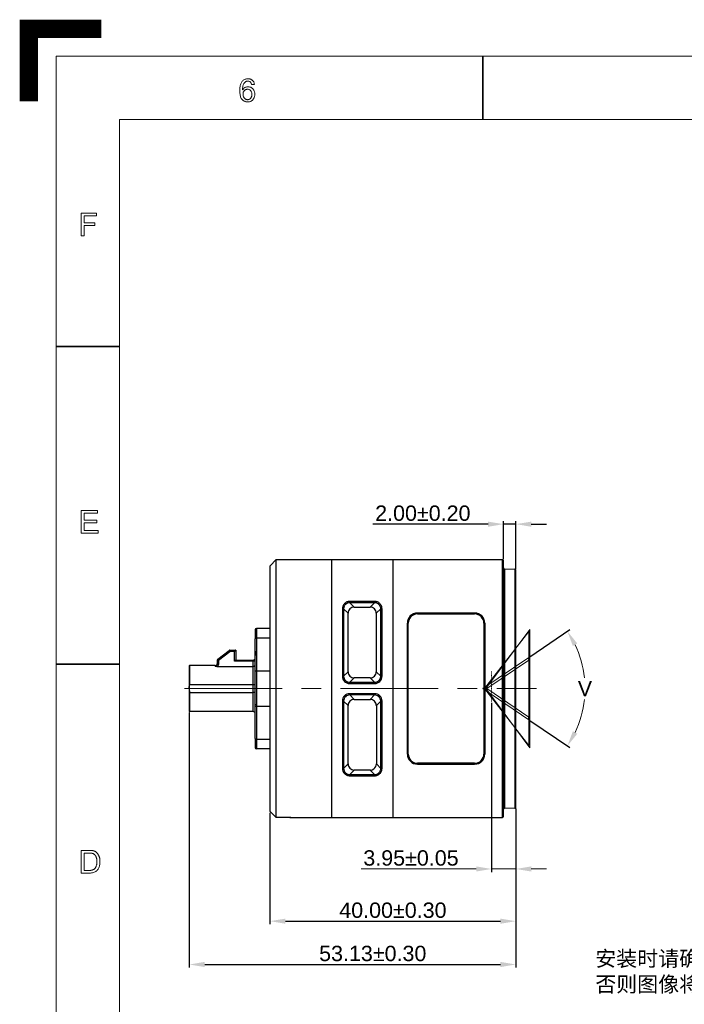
# Model space of a CAD drawing. Header units: millimetres. Extents: x 5359 to 5801, y -1494 to -1181.
# Tile 2 of 24: x 5359 to 5467, y -1342 to -1181. Entities that reach past the tile are written whole.
import ezdxf

# ---------------------------------------------------------------- set-up
doc = ezdxf.new("R2010")
doc.units = ezdxf.units.MM
doc.linetypes.add('CENTER', pattern=[50.8, 31.75, -6.35, 6.35, -6.35])
doc.linetypes.add('HIDDEN', pattern=[0.2, 0.1, -0.1])
doc.layers.add('from', color=7, linetype='Continuous', lineweight=13)
doc.styles.add('HANA', font='arial.ttf')
doc.styles.add('微软雅黑', font='txt')
doc.dimstyles.new('HANA$0', dxfattribs={"dimtxt": 2.5, "dimasz": 2.5, "dimexe": 0.5, "dimexo": 0.2, "dimgap": 0.5, "dimtad": 1, "dimzin": 1, "dimdsep": 46, "dimtxsty": 'HANA', "dimcen": 0, "dimclrd": 3, "dimclre": 3, "dimclrt": 4, "dimadec": 0, "dimazin": 0, "dimtfac": 1, "dimtmove": 0, "dimatfit": 3, "dimfxl": 1, "dimtzin": 0, "dimarcsym": 0})
doc.dimstyles.new('HANA$2', dxfattribs={"dimtxt": 2.5, "dimasz": 2.5, "dimexe": 0.5, "dimexo": 0.2, "dimgap": 0.5, "dimtad": 1, "dimtih": 1, "dimtoh": 1, "dimzin": 1, "dimdsep": 46, "dimtxsty": 'HANA', "dimcen": 0, "dimclrd": 3, "dimclre": 3, "dimclrt": 4, "dimadec": 0, "dimazin": 0, "dimtfac": 1, "dimtmove": 0, "dimatfit": 3, "dimfxl": 1, "dimtzin": 0, "dimarcsym": 0})
doc.dimstyles.new('HANA$3', dxfattribs={"dimtxt": 2.5, "dimasz": 2.5, "dimexe": 0.5, "dimexo": 0.2, "dimgap": 0.5, "dimtad": 1, "dimtih": 1, "dimtoh": 1, "dimzin": 1, "dimdsep": 46, "dimtxsty": 'HANA', "dimcen": 0, "dimclrd": 3, "dimclre": 3, "dimclrt": 4, "dimadec": 0, "dimazin": 0, "dimtfac": 1, "dimtmove": 0, "dimatfit": 3, "dimfxl": 1, "dimtzin": 0, "dimarcsym": 0})

# ---------------------------------------------------------------- blocks, each defined once
blk = doc.blocks.new('A$C2C621B64')
at = {"layer": 'from', "color": 7, "lineweight": 35, "ltscale": 0.24999}
blk.add_line((47.01, 204), (47.01, 197), dxfattribs=at)
at = {"layer": 'from', "color": 7, "lineweight": 35, "ltscale": 0.25}
for p, q in [((7, 172), (0, 172)), ((7, 137), (0, 137))]:
    blk.add_line(p, q, dxfattribs=at)
at = {"layer": 'from', "color": 7, "const_width": 2}
blk.add_lwpolyline([(5, 207), (-3, 207), (-3, 199)], dxfattribs=at)
at = {"layer": 'from', "color": 7}
for points in [[(0, 0), (291, 0), (291, 204), (0, 204)], [(7, 7), (284, 7), (284, 197), (7, 197)]]:
    blk.add_lwpolyline(points, close=True, dxfattribs=at)
at = {"layer": 'from', "color": 7, "lineweight": 13}
for points in [[(20.55, 200.27), (20.6, 200.34), (20.65, 200.39), (20.7, 200.44), (20.75, 200.48), (20.81, 200.52), (20.87, 200.55), (20.94, 200.57), (21.01, 200.59), (21.08, 200.6), (21.16, 200.6), (21.22, 200.6), (21.27, 200.59), (21.33, 200.58), (21.39, 200.57), (21.44, 200.55), (21.49, 200.52), (21.54, 200.49), (21.59, 200.46), (21.63, 200.42), (21.68, 200.38), (21.72, 200.33), (21.75, 200.28), (21.79, 200.23), (21.81, 200.17), (21.84, 200.12), (21.86, 200.06), (21.87, 200), (21.88, 199.93), (21.89, 199.87), (21.89, 199.8), (21.89, 199.73), (21.88, 199.66), (21.87, 199.59), (21.86, 199.53), (21.84, 199.47), (21.81, 199.41), (21.79, 199.35), (21.76, 199.29), (21.72, 199.24), (21.68, 199.19), (21.63, 199.14), (21.59, 199.1), (21.54, 199.06), (21.48, 199.03), (21.43, 199), (21.37, 198.98), (21.31, 198.96), (21.25, 198.95), (21.18, 198.94), (21.11, 198.94), (21.04, 198.94), (20.97, 198.95), (20.9, 198.96), (20.84, 198.98), (20.78, 199.01), (20.72, 199.04), (20.66, 199.07), (20.6, 199.11), (20.55, 199.16), (20.5, 199.21), (20.45, 199.26), (20.41, 199.33), (20.37, 199.4), (20.33, 199.49), (20.31, 199.58), (20.28, 199.68), (20.27, 199.78), (20.25, 199.9), (20.25, 200.02), (20.24, 200.15), (20.25, 200.28), (20.25, 200.41), (20.26, 200.52), (20.28, 200.63), (20.3, 200.74), (20.33, 200.84), (20.36, 200.93), (20.39, 201.01), (20.43, 201.09), (20.47, 201.16), (20.52, 201.22), (20.57, 201.28), (20.63, 201.33), (20.69, 201.37), (20.75, 201.41), (20.82, 201.44), (20.89, 201.46), (20.97, 201.48), (21.05, 201.49), (21.14, 201.5), (21.19, 201.49), (21.25, 201.49), (21.3, 201.48), (21.35, 201.47), (21.4, 201.46), (21.44, 201.44), (21.49, 201.42), (21.53, 201.39), (21.57, 201.37), (21.61, 201.34), (21.65, 201.31), (21.68, 201.27), (21.72, 201.23), (21.74, 201.19), (21.77, 201.14), (21.79, 201.1), (21.81, 201.04), (21.83, 200.99), (21.84, 200.93), (21.85, 200.87), (21.54, 200.85), (21.52, 200.92), (21.5, 200.99), (21.47, 201.05), (21.43, 201.1), (21.39, 201.14), (21.35, 201.18), (21.3, 201.21), (21.25, 201.23), (21.18, 201.24), (21.12, 201.24), (21.07, 201.24), (21.03, 201.23), (20.98, 201.22), (20.94, 201.21), (20.9, 201.18), (20.86, 201.16), (20.82, 201.13), (20.79, 201.09), (20.75, 201.05), (20.72, 201.01), (20.68, 200.96), (20.65, 200.9), (20.63, 200.84), (20.61, 200.78), (20.59, 200.71), (20.57, 200.63), (20.56, 200.55), (20.55, 200.46), (20.55, 200.37), (20.55, 200.27)], [(21.1, 199.19), (21.14, 199.19), (21.18, 199.2), (21.22, 199.21), (21.26, 199.22), (21.29, 199.24), (21.33, 199.25), (21.36, 199.28), (21.39, 199.3), (21.42, 199.33), (21.45, 199.36), (21.47, 199.4), (21.49, 199.43), (21.51, 199.47), (21.53, 199.51), (21.54, 199.55), (21.56, 199.59), (21.56, 199.64), (21.57, 199.68), (21.58, 199.73), (21.58, 199.78), (21.58, 199.82), (21.57, 199.87), (21.56, 199.91), (21.56, 199.96), (21.54, 200), (21.53, 200.04), (21.51, 200.07), (21.49, 200.11), (21.47, 200.14), (21.45, 200.18), (21.42, 200.21), (21.39, 200.23), (21.36, 200.26), (21.33, 200.28), (21.29, 200.3), (21.26, 200.31), (21.22, 200.32), (21.18, 200.33), (21.14, 200.33), (21.09, 200.34), (21.05, 200.33), (21.01, 200.33), (20.98, 200.32), (20.94, 200.31), (20.9, 200.3), (20.87, 200.28), (20.84, 200.26), (20.8, 200.24), (20.77, 200.21), (20.74, 200.19), (20.71, 200.16), (20.69, 200.12), (20.67, 200.09), (20.65, 200.05), (20.63, 200.01), (20.62, 199.97), (20.61, 199.93), (20.6, 199.89), (20.6, 199.84), (20.6, 199.79), (20.6, 199.74), (20.6, 199.7), (20.61, 199.65), (20.62, 199.61), (20.63, 199.56), (20.65, 199.52), (20.67, 199.48), (20.69, 199.44), (20.71, 199.4), (20.74, 199.37), (20.77, 199.34), (20.8, 199.31), (20.83, 199.28), (20.87, 199.26), (20.9, 199.24), (20.94, 199.22), (20.98, 199.21), (21.02, 199.2), (21.06, 199.19)], [(4.46, 186.39), (3.1, 186.39), (3.1, 185.62), (4.28, 185.62), (4.28, 185.32), (3.1, 185.32), (3.1, 184.19), (2.77, 184.19), (2.77, 186.69), (4.46, 186.69)], [(4.64, 151.43), (2.77, 151.43), (2.77, 153.93), (4.58, 153.93), (4.58, 153.64), (3.1, 153.64), (3.1, 152.87), (4.48, 152.87), (4.48, 152.58), (3.1, 152.58), (3.1, 151.73), (4.64, 151.73)], [(2.77, 116.5), (3.64, 116.5), (3.68, 116.5), (3.73, 116.5), (3.77, 116.5), (3.81, 116.5), (3.85, 116.49), (3.89, 116.49), (3.92, 116.49), (3.96, 116.48), (3.99, 116.48), (4.03, 116.48), (4.06, 116.47), (4.09, 116.46), (4.12, 116.46), (4.16, 116.45), (4.19, 116.44), (4.22, 116.42), (4.25, 116.41), (4.28, 116.4), (4.31, 116.38), (4.34, 116.36), (4.37, 116.35), (4.4, 116.33), (4.43, 116.3), (4.45, 116.28), (4.48, 116.26), (4.51, 116.23), (4.53, 116.21), (4.56, 116.18), (4.58, 116.15), (4.6, 116.12), (4.62, 116.09), (4.64, 116.05), (4.66, 116.02), (4.68, 115.98), (4.7, 115.95), (4.72, 115.91), (4.73, 115.87), (4.75, 115.84), (4.76, 115.8), (4.78, 115.76), (4.79, 115.71), (4.8, 115.67), (4.81, 115.63), (4.82, 115.58), (4.82, 115.53), (4.83, 115.48), (4.84, 115.43), (4.84, 115.38), (4.84, 115.32), (4.84, 115.26), (4.84, 115.15), (4.83, 115.05), (4.82, 114.95), (4.8, 114.85), (4.78, 114.76), (4.75, 114.67), (4.71, 114.59), (4.67, 114.5), (4.63, 114.43), (4.58, 114.35), (4.52, 114.29), (4.46, 114.23), (4.39, 114.17), (4.31, 114.13), (4.22, 114.09), (4.13, 114.06), (4.02, 114.03), (3.92, 114.01), (3.8, 114), (3.67, 114), (2.77, 114)], [(3.1, 114.3), (3.64, 114.3), (3.67, 114.3), (3.7, 114.3), (3.74, 114.3), (3.77, 114.3), (3.8, 114.3), (3.82, 114.3), (3.85, 114.31), (3.88, 114.31), (3.91, 114.31), (3.93, 114.32), (3.96, 114.32), (3.98, 114.33), (4.01, 114.34), (4.04, 114.34), (4.06, 114.35), (4.09, 114.37), (4.11, 114.38), (4.14, 114.39), (4.17, 114.41), (4.19, 114.43), (4.22, 114.45), (4.24, 114.47), (4.27, 114.49), (4.29, 114.52), (4.31, 114.55), (4.34, 114.58), (4.36, 114.61), (4.38, 114.65), (4.39, 114.68), (4.41, 114.72), (4.43, 114.77), (4.44, 114.81), (4.46, 114.86), (4.47, 114.91), (4.48, 114.96), (4.49, 115.02), (4.49, 115.08), (4.5, 115.14), (4.5, 115.2), (4.5, 115.27), (4.5, 115.31), (4.5, 115.34), (4.5, 115.38), (4.49, 115.42), (4.49, 115.45), (4.49, 115.49), (4.48, 115.52), (4.48, 115.55), (4.47, 115.59), (4.47, 115.62), (4.46, 115.65), (4.45, 115.68), (4.44, 115.72), (4.43, 115.75), (4.42, 115.78), (4.41, 115.81), (4.39, 115.83), (4.38, 115.86), (4.36, 115.89), (4.34, 115.92), (4.33, 115.94), (4.31, 115.97), (4.29, 115.99), (4.27, 116.01), (4.25, 116.03), (4.23, 116.05), (4.21, 116.07), (4.18, 116.09), (4.16, 116.1), (4.14, 116.11), (4.12, 116.12), (4.09, 116.14), (4.07, 116.15), (4.05, 116.16), (4.02, 116.16), (4, 116.17), (3.98, 116.18), (3.96, 116.18), (3.93, 116.19), (3.91, 116.19), (3.89, 116.19), (3.87, 116.19), (3.84, 116.2), (3.81, 116.2), (3.79, 116.2), (3.76, 116.2), (3.73, 116.2), (3.7, 116.2), (3.66, 116.2), (3.63, 116.2), (3.1, 116.2)]]:
    blk.add_lwpolyline(points, close=True, dxfattribs=at)
blk = doc.blocks.new('*D53')
at = {"color": 3, "lineweight": -2}
for p, q in [((5441.93, -1284.95), (5448.44, -1280.54)), ((5441.93, -1295.32), (5448.44, -1299.73))]:
    blk.add_line(p, q, dxfattribs=at)
at = {"color": 3, "linetype": 'Continuous', "lineweight": 5}
for start, end in [(6.0462, 25.4704), (334.5296, 353.9538)]:
    blk.add_arc((5434.27, -1290.13), 16.61, start, end, dxfattribs=at)
at = {"color": 3}
for points in [[(5449.63, -1282.78), (5448.91, -1283.2), (5448.03, -1280.82)], [(5448.91, -1297.07), (5449.63, -1297.49), (5448.03, -1299.45)]]:
    blk.add_solid(points, dxfattribs=at)
at = {"layer": 'Defpoints', "color": 0}
for p in [(5441.76, -1285.06), (5450.56, -1286.86), (5434.27, -1290.13), (5434.27, -1290.13), (5441.76, -1295.21)]:
    blk.add_point(p, dxfattribs=at)
at = {"color": 4, "lineweight": 5, "insert": (5450.88, -1290.13), "char_height": 2.5, "attachment_point": 5, "style": 'HANA'}
blk.add_mtext('V', dxfattribs=at)
blk = doc.blocks.new('*D57')
at = {"color": 3, "lineweight": -2}
for p, q in [((5435.13, -1263.37), (5416.38, -1263.37)), ((5437.63, -1269.08), (5437.63, -1262.87)), ((5439.63, -1263.37), (5437.63, -1263.37)), ((5439.63, -1270.63), (5439.63, -1262.87)), ((5442.13, -1263.37), (5444.63, -1263.37))]:
    blk.add_line(p, q, dxfattribs=at)
at = {"color": 3}
for points in [[(5435.13, -1263.79), (5435.13, -1262.96), (5437.63, -1263.37)], [(5442.13, -1262.96), (5442.13, -1263.79), (5439.63, -1263.37)]]:
    blk.add_solid(points, dxfattribs=at)
at = {"layer": 'Defpoints', "color": 0}
for p in [(5437.63, -1263.37), (5437.63, -1269.28), (5439.63, -1270.83)]:
    blk.add_point(p, dxfattribs=at)
at = {"color": 4, "lineweight": 5, "insert": (5424.5, -1261.6), "char_height": 2.5, "attachment_point": 5, "style": 'HANA'}
blk.add_mtext('2.00%%p0.20', dxfattribs=at)
blk = doc.blocks.new('*D58')
at = {"color": 3, "lineweight": -2}
for p, q in [((5399.63, -1310.33), (5399.63, -1328.48)), ((5439.63, -1309.64), (5439.63, -1328.48)), ((5402.13, -1327.98), (5437.13, -1327.98))]:
    blk.add_line(p, q, dxfattribs=at)
at = {"color": 3}
for points in [[(5402.13, -1327.57), (5402.13, -1328.4), (5399.63, -1327.98)], [(5437.13, -1328.4), (5437.13, -1327.57), (5439.63, -1327.98)]]:
    blk.add_solid(points, dxfattribs=at)
at = {"layer": 'Defpoints', "color": 0}
for p in [(5399.63, -1310.13), (5439.63, -1309.44), (5439.63, -1327.98)]:
    blk.add_point(p, dxfattribs=at)
at = {"color": 4, "lineweight": 5, "insert": (5419.63, -1326.21), "char_height": 2.5, "attachment_point": 5, "style": 'HANA'}
blk.add_mtext('40.00%%p0.30', dxfattribs=at)
blk = doc.blocks.new('*D61')
at = {"color": 3, "lineweight": -2}
for p, q in [((5386.5, -1294.03), (5386.5, -1335.53)), ((5439.63, -1309.64), (5439.63, -1335.53)), ((5389, -1335.03), (5437.13, -1335.03))]:
    blk.add_line(p, q, dxfattribs=at)
at = {"color": 3}
for points in [[(5389, -1334.61), (5389, -1335.45), (5386.5, -1335.03)], [(5437.13, -1335.45), (5437.13, -1334.61), (5439.63, -1335.03)]]:
    blk.add_solid(points, dxfattribs=at)
at = {"layer": 'Defpoints', "color": 0}
for p in [(5386.5, -1293.83), (5439.63, -1309.44), (5439.63, -1335.03)]:
    blk.add_point(p, dxfattribs=at)
at = {"color": 4, "lineweight": 5, "insert": (5416.35, -1333.25), "char_height": 2.5, "attachment_point": 5, "style": 'HANA'}
blk.add_mtext('53.13%%p0.30', dxfattribs=at)
blk = doc.blocks.new('*D62')
at = {"color": 3, "lineweight": -2}
for p, q in [((5435.68, -1292.45), (5435.68, -1319.99)), ((5439.63, -1309.64), (5439.63, -1319.99))]:
    blk.add_line(p, q, dxfattribs=at)
at = {"color": 3, "linetype": 'Continuous', "lineweight": 5}
for p, q in [((5433.18, -1319.49), (5414.45, -1319.49)), ((5435.68, -1319.49), (5439.63, -1319.49)), ((5442.13, -1319.49), (5444.63, -1319.49))]:
    blk.add_line(p, q, dxfattribs=at)
at = {"color": 3}
for points in [[(5433.18, -1319.9), (5433.18, -1319.07), (5435.68, -1319.49)], [(5442.13, -1319.07), (5442.13, -1319.9), (5439.63, -1319.49)]]:
    blk.add_solid(points, dxfattribs=at)
at = {"layer": 'Defpoints', "color": 0}
for p in [(5435.68, -1292.25), (5439.63, -1309.44), (5439.63, -1319.49)]:
    blk.add_point(p, dxfattribs=at)
at = {"color": 4, "lineweight": 5, "insert": (5422.57, -1317.71), "char_height": 2.5, "attachment_point": 5, "style": 'HANA'}
blk.add_mtext('3.95%%p0.05', dxfattribs=at)

msp = doc.modelspace()

# ---------------------------------------------------------------- linework, layer by layer
at = {"color": 7, "linetype": 'Continuous'}
for p, q in [((5399.632, -1270.132), (5400.632, -1269.132)), ((5399.632, -1310.135), (5399.632, -1270.132)), ((5400.632, -1311.135), (5400.632, -1269.132)), ((5400.632, -1269.132), (5437.481, -1269.132)), ((5409.632, -1269.132), (5409.632, -1311.135)), ((5419.632, -1269.132), (5419.632, -1311.135)), ((5437.481, -1311.135), (5437.481, -1269.132)), ((5437.481, -1269.132), (5437.481, -1269.132)), ((5437.481, -1269.132), (5437.632, -1269.283)), ((5437.632, -1310.985), (5437.632, -1269.283)), ((5437.778, -1270.637), (5437.778, -1309.63)), ((5437.778, -1270.637), (5439.485, -1270.682)), ((5439.485, -1270.682), (5439.485, -1309.585)), ((5439.632, -1280.683), (5439.632, -1270.832)), ((5439.632, -1270.832), (5439.632, -1270.832)), ((5439.632, -1270.832), (5439.632, -1270.832)), ((5412.606, -1276.159), (5412.606, -1275.946)), ((5416.657, -1275.946), (5412.606, -1275.946)), ((5413.331, -1276.883), (5412.606, -1276.159)), ((5416.657, -1276.159), (5412.606, -1276.159)), ((5413.331, -1276.883), (5415.932, -1276.883)), ((5415.932, -1276.883), (5416.657, -1276.159)), ((5416.657, -1276.159), (5416.657, -1275.946)), ((5411.406, -1277.152), (5411.405, -1288.11)), ((5411.605, -1277.156), (5411.406, -1277.152)), ((5412.332, -1277.883), (5411.605, -1277.156)), ((5412.332, -1287.384), (5412.332, -1277.883)), ((5416.932, -1277.883), (5417.658, -1277.156)), ((5416.932, -1277.883), (5416.932, -1287.384)), ((5417.658, -1277.156), (5417.858, -1277.152)), ((5417.858, -1288.11), (5417.858, -1277.152)), ((5423.632, -1277.984), (5423.632, -1277.832)), ((5432.932, -1277.832), (5423.632, -1277.832)), ((5423.632, -1277.984), (5432.932, -1277.984)), ((5432.932, -1277.832), (5432.932, -1277.984)), ((5421.981, -1279.484), (5422.131, -1279.484)), ((5422.132, -1300.784), (5422.132, -1279.484)), ((5434.582, -1279.484), (5434.432, -1279.484)), ((5434.432, -1279.484), (5434.432, -1300.784)), ((5397.232, -1280.534), (5397.232, -1282.016)), ((5397.432, -1280.334), (5397.432, -1299.934)), ((5399.632, -1280.334), (5397.432, -1280.334)), ((5439.632, -1298.989), (5439.632, -1280.683)), ((5397.232, -1298.251), (5397.232, -1282.016)), ((5399.632, -1281.922), (5397.432, -1281.922)), ((5391.132, -1285.324), (5392.998, -1283.924)), ((5391.252, -1285.484), (5393.118, -1284.084)), ((5393.118, -1284.084), (5392.998, -1283.924)), ((5393.118, -1283.884), (5393.118, -1284.084)), ((5393.118, -1283.884), (5394.052, -1283.884)), ((5393.852, -1284.084), (5393.118, -1284.084)), ((5394.052, -1283.884), (5393.852, -1284.084)), ((5393.852, -1285.684), (5393.852, -1284.084)), ((5393.971, -1283.964), (5393.942, -1283.993)), ((5394.008, -1283.927), (5393.998, -1283.938)), ((5394.034, -1283.901), (5394.018, -1283.918)), ((5394.049, -1283.886), (5394.04, -1283.895)), ((5394.052, -1283.884), (5394.052, -1285.484)), ((5397.232, -1284.034), (5397.232, -1284.751)), ((5386.502, -1286.434), (5386.502, -1290.134)), ((5386.552, -1286.384), (5386.552, -1289.523)), ((5390.702, -1286.384), (5386.552, -1286.384)), ((5390.702, -1286.48), (5390.702, -1286.384)), ((5391.052, -1285.484), (5391.052, -1286.112)), ((5391.252, -1285.484), (5391.052, -1285.484)), ((5391.052, -1286.112), (5391.252, -1286.112)), ((5391.081, -1286.519), (5396.882, -1286.519)), ((5391.132, -1285.324), (5391.252, -1285.484)), ((5391.252, -1285.484), (5391.252, -1286.112)), ((5394.052, -1285.484), (5393.852, -1285.684)), ((5397.232, -1285.684), (5393.852, -1285.684)), ((5393.971, -1285.564), (5393.956, -1285.579)), ((5394.017, -1285.518), (5393.971, -1285.564)), ((5394.034, -1285.502), (5394.017, -1285.518)), ((5394.052, -1285.484), (5396.882, -1285.484)), ((5396.882, -1293.884), (5396.882, -1285.484)), ((5397.432, -1287.216), (5399.632, -1287.216)), ((5411.605, -1288.11), (5411.405, -1288.11)), ((5412.332, -1287.384), (5411.605, -1288.11)), ((5416.932, -1287.384), (5417.658, -1288.11)), ((5417.658, -1288.11), (5417.858, -1288.11)), ((5396.882, -1289.523), (5386.552, -1289.523)), ((5413.331, -1288.383), (5412.604, -1289.11)), ((5412.604, -1289.11), (5412.604, -1289.31)), ((5412.604, -1289.11), (5416.659, -1289.11)), ((5412.604, -1289.31), (5416.659, -1289.31)), ((5415.932, -1288.383), (5413.331, -1288.383)), ((5415.932, -1288.383), (5416.659, -1289.11)), ((5416.659, -1289.11), (5416.659, -1289.31)), ((5386.502, -1290.134), (5386.502, -1293.834)), ((5386.552, -1290.744), (5386.552, -1293.884)), ((5386.552, -1290.744), (5396.882, -1290.744)), ((5412.604, -1291.157), (5412.604, -1290.957)), ((5416.659, -1290.957), (5412.604, -1290.957)), ((5413.331, -1291.883), (5412.604, -1291.157)), ((5416.659, -1291.157), (5412.604, -1291.157)), ((5415.933, -1291.882), (5416.659, -1291.157)), ((5416.659, -1291.157), (5416.659, -1290.957)), ((5399.632, -1293.051), (5397.432, -1293.051)), ((5411.405, -1292.156), (5411.406, -1303.115)), ((5411.605, -1292.156), (5411.405, -1292.156)), ((5412.332, -1292.883), (5411.605, -1292.156)), ((5412.332, -1302.384), (5412.332, -1292.883)), ((5413.331, -1291.883), (5415.968, -1291.883)), ((5415.933, -1291.882), (5415.94, -1291.882)), ((5415.94, -1291.882), (5415.968, -1291.883)), ((5416.933, -1292.881), (5417.658, -1292.156)), ((5416.933, -1292.881), (5416.933, -1302.385)), ((5417.658, -1292.156), (5417.858, -1292.156)), ((5417.857, -1303.115), (5417.858, -1292.156)), ((5394.232, -1293.884), (5386.552, -1293.884)), ((5395.432, -1293.884), (5395.429, -1293.883)), ((5395.432, -1293.884), (5395.429, -1293.883)), ((5396.882, -1293.884), (5395.432, -1293.884)), ((5397.232, -1298.251), (5397.232, -1299.734)), ((5397.432, -1298.345), (5399.632, -1298.345)), ((5439.632, -1309.435), (5439.632, -1298.989)), ((5399.632, -1299.934), (5397.432, -1299.934)), ((5421.981, -1300.784), (5422.131, -1300.784)), ((5434.582, -1300.784), (5434.432, -1300.784)), ((5412.332, -1302.384), (5411.606, -1303.11)), ((5416.933, -1302.385), (5417.657, -1303.11)), ((5432.932, -1302.284), (5423.632, -1302.284)), ((5423.632, -1302.284), (5423.632, -1302.435)), ((5423.632, -1302.435), (5432.932, -1302.435)), ((5432.932, -1302.284), (5432.932, -1302.309)), ((5432.932, -1302.309), (5432.932, -1302.363)), ((5432.932, -1302.363), (5432.932, -1302.435)), ((5411.606, -1303.11), (5411.406, -1303.115)), ((5413.331, -1303.383), (5412.607, -1304.107)), ((5412.607, -1304.107), (5416.656, -1304.107)), ((5412.607, -1304.107), (5412.607, -1304.321)), ((5412.607, -1304.321), (5416.656, -1304.321)), ((5415.968, -1303.383), (5413.331, -1303.383)), ((5415.958, -1303.383), (5415.933, -1303.384)), ((5415.933, -1303.384), (5416.656, -1304.107)), ((5415.968, -1303.383), (5415.958, -1303.383)), ((5416.656, -1304.107), (5416.656, -1304.321)), ((5417.657, -1303.11), (5417.857, -1303.115)), ((5400.632, -1311.135), (5399.632, -1310.135)), ((5437.778, -1309.63), (5437.756, -1309.632)), ((5439.485, -1309.585), (5437.778, -1309.63)), ((5439.485, -1309.585), (5439.497, -1309.584)), ((5439.632, -1309.435), (5439.632, -1309.435)), ((5439.632, -1309.435), (5439.632, -1309.435)), ((5403.01, -1311.135), (5400.632, -1311.135)), ((5406.253, -1311.135), (5426.005, -1311.135)), ((5426.005, -1311.135), (5428.392, -1311.134)), ((5427.632, -1311.133), (5437.481, -1311.135)), ((5437.632, -1310.985), (5437.481, -1311.135)), ((5437.481, -1311.135), (5437.481, -1311.135))]:
    msp.add_line(p, q, dxfattribs=at)
at = {"color": 6, "linetype": 'Continuous', "lineweight": 5}
for p, q in [((5434.511, -1290.133), (5441.759, -1280.855)), ((5434.772, -1290.133), (5441.909, -1280.487)), ((5441.759, -1299.412), (5441.759, -1280.855)), ((5441.909, -1299.78), (5441.909, -1280.487)), ((5441.759, -1285.062), (5434.268, -1290.134)), ((5441.759, -1285.489), (5434.9, -1290.133)), ((5441.759, -1295.205), (5434.269, -1290.134)), ((5434.511, -1290.133), (5441.759, -1299.412)), ((5434.772, -1290.133), (5441.909, -1299.78)), ((5441.759, -1294.778), (5434.9, -1290.133))]:
    msp.add_line(p, q, dxfattribs=at)
at = {"color": 2, "linetype": 'HIDDEN', "lineweight": 5}
msp.add_line((5435.679, -1287.341), (5435.679, -1292.248), dxfattribs=at)
at = {"color": 1, "linetype": 'CENTER', "lineweight": 5, "ltscale": 0.5}
msp.add_line((5385.716, -1290.134), (5442.975, -1290.134), dxfattribs=at)
at = {"color": 7, "linetype": 'Continuous'}
for points in [[(5437.632, -1270.487), (5437.632, -1270.504), (5437.637, -1270.527), (5437.645, -1270.55), (5437.657, -1270.571), (5437.672, -1270.59), (5437.69, -1270.606), (5437.71, -1270.619), (5437.732, -1270.629), (5437.756, -1270.635), (5437.778, -1270.637)], [(5439.632, -1270.832), (5439.63, -1270.814), (5439.627, -1270.795), (5439.621, -1270.777), (5439.612, -1270.759), (5439.601, -1270.742), (5439.588, -1270.726), (5439.573, -1270.713), (5439.555, -1270.701), (5439.537, -1270.693), (5439.517, -1270.686), (5439.497, -1270.683), (5439.485, -1270.682)], [(5394.052, -1283.884), (5394.051, -1283.884), (5394.049, -1283.886)], [(5394.052, -1285.484), (5394.051, -1285.484), (5394.049, -1285.486), (5394.04, -1285.495)], [(5437.756, -1309.632), (5437.732, -1309.638), (5437.71, -1309.648), (5437.69, -1309.661), (5437.672, -1309.677), (5437.657, -1309.696), (5437.645, -1309.717), (5437.637, -1309.74), (5437.632, -1309.764), (5437.632, -1309.764)], [(5437.64, -1309.73), (5437.639, -1309.734), (5437.638, -1309.737), (5437.637, -1309.741), (5437.636, -1309.744), (5437.635, -1309.748), (5437.634, -1309.751), (5437.634, -1309.755), (5437.633, -1309.758), (5437.633, -1309.761), (5437.632, -1309.765), (5437.632, -1309.768), (5437.632, -1309.771), (5437.632, -1309.774), (5437.632, -1309.777), (5437.632, -1309.779)], [(5437.679, -1309.67), (5437.676, -1309.673), (5437.673, -1309.676), (5437.67, -1309.679), (5437.667, -1309.682), (5437.665, -1309.686), (5437.662, -1309.689), (5437.66, -1309.692), (5437.657, -1309.696), (5437.655, -1309.699), (5437.653, -1309.702), (5437.651, -1309.706), (5437.649, -1309.709), (5437.647, -1309.713), (5437.646, -1309.716), (5437.644, -1309.72), (5437.643, -1309.723), (5437.641, -1309.727)], [(5437.742, -1309.635), (5437.737, -1309.637), (5437.733, -1309.638), (5437.728, -1309.64), (5437.724, -1309.641), (5437.72, -1309.643), (5437.715, -1309.645), (5437.711, -1309.647), (5437.707, -1309.649), (5437.703, -1309.652), (5437.7, -1309.654), (5437.696, -1309.657), (5437.692, -1309.659), (5437.689, -1309.662), (5437.686, -1309.664), (5437.682, -1309.667)], [(5437.776, -1309.63), (5437.771, -1309.63), (5437.766, -1309.631), (5437.761, -1309.631), (5437.756, -1309.632), (5437.752, -1309.633), (5437.747, -1309.634)], [(5439.485, -1309.585), (5439.5, -1309.584), (5439.524, -1309.579), (5439.547, -1309.57), (5439.567, -1309.558), (5439.586, -1309.543), (5439.602, -1309.524), (5439.615, -1309.504), (5439.624, -1309.482), (5439.63, -1309.458), (5439.632, -1309.435)], [(5439.497, -1309.584), (5439.517, -1309.581), (5439.537, -1309.575), (5439.555, -1309.566), (5439.573, -1309.554), (5439.588, -1309.541)], [(5439.601, -1309.526), (5439.612, -1309.509), (5439.621, -1309.491), (5439.627, -1309.472)], [(5439.627, -1309.472), (5439.63, -1309.453), (5439.632, -1309.435)]]:
    msp.add_lwpolyline(points, dxfattribs=at)
for centre, radius, start, end in [((5413.331, -1277.882), 0.999, 89.98599, 180.01401), ((5415.932, -1277.882), 0.999, 359.98723, 90.01277), ((5423.632, -1279.483), 1.651, 90.03292, 179.93774), ((5423.632, -1279.484), 1.5, 90, 180), ((5432.931, -1279.483), 1.651, 0.06805, 89.96507), ((5432.932, -1279.484), 1.5, 0, 90), ((5397.432, -1280.534), 0.2, 90, 180), ((5393.118, -1284.084), 0.2, 90, 126.8699), ((5386.552, -1286.434), 0.05, 90, 180), ((5390.702, -1286.034), 0.35, 270, 352.5), ((5390.674, -1286.112), 0.377, 347.85693, 359.92162), ((5391.252, -1285.484), 0.2, 126.8699, 180), ((5396.882, -1285.134), 0.35, 270, 0), ((5412.604, -1288.111), 1.199, 179.98851, 270.01125), ((5412.604, -1288.111), 0.999, 179.97084, 270.02839), ((5413.331, -1287.384), 0.999, 179.98599, 270.01401), ((5415.932, -1287.384), 0.999, 269.98723, 0.01277), ((5416.659, -1288.111), 1.199, 269.9885, 0.01124), ((5416.659, -1288.111), 0.999, 269.97099, 0.02852), ((5412.604, -1292.156), 1.199, 89.98837, 180.01108), ((5412.604, -1292.155), 0.999, 89.97099, 180.02844), ((5416.659, -1292.156), 1.199, 359.98867, 90.01138), ((5416.659, -1292.155), 0.999, 359.97093, 90.02839), ((5413.331, -1292.882), 0.999, 89.98723, 180.01277), ((5415.935, -1292.879), 0.997, 359.92038, 90.06375), ((5386.552, -1293.834), 0.05, 180, 270), ((5394.835, -1297.621), 3.785, 90.04601, 99.16697), ((5394.827, -1297.63), 3.795, 82.06917, 89.93616), ((5394.805, -1297.799), 3.965, 80.94644, 82.09023), ((5396.882, -1294.234), 0.35, 0, 90), ((5397.432, -1299.734), 0.2, 180, 270), ((5423.633, -1300.785), 1.651, 180.07384, 269.96183), ((5423.632, -1300.784), 1.5, 180.00001, 270), ((5432.932, -1300.784), 1.5, 270, 0), ((5432.93, -1300.785), 1.651, 270.03766, 359.9272), ((5413.331, -1302.384), 0.999, 179.98599, 270.01401), ((5415.933, -1302.386), 1, 335.61001, 0.07726), ((5415.934, -1302.387), 0.997, 269.93656, 271.32608), ((5415.934, -1302.385), 1, 271.32569, 271.86915), ((5415.934, -1302.382), 1.003, 271.87001, 274.23194), ((5415.935, -1302.387), 0.997, 274.18686, 335.59346)]:
    msp.add_arc(centre, radius, start, end, dxfattribs=at)
for points, knots in [([(5412.606, -1275.946), (5412.529, -1275.946), (5412.372, -1275.961), (5412.146, -1276.03), (5411.936, -1276.142), (5411.752, -1276.294), (5411.601, -1276.48), (5411.489, -1276.691), (5411.421, -1276.919), (5411.406, -1277.075), (5411.406, -1277.152)], [0, 0, 0, 0, 0.1236843, 0.2483944, 0.3736732, 0.4990351, 0.6251706, 0.7518356, 0.8770063, 1, 1, 1, 1]), ([(5412.606, -1276.159), (5412.477, -1276.159), (5412.214, -1276.21), (5411.936, -1276.396), (5411.768, -1276.599), (5411.675, -1276.774), (5411.618, -1276.962), (5411.605, -1277.092), (5411.605, -1277.156)], [0, 0, 0, 0, 0.2485982, 0.4987683, 0.6250131, 0.7516893, 0.8768978, 1, 1, 1, 1]), ([(5417.858, -1277.152), (5417.857, -1277.074), (5417.842, -1276.915), (5417.772, -1276.686), (5417.659, -1276.475), (5417.507, -1276.29), (5417.322, -1276.139), (5417.112, -1276.028), (5416.887, -1275.96), (5416.733, -1275.946), (5416.657, -1275.946)], [0, 0, 0, 0, 0.1254769, 0.2516496, 0.377853, 0.5035744, 0.6294062, 0.7551086, 0.8787732, 1, 1, 1, 1]), ([(5417.658, -1277.156), (5417.658, -1277.026), (5417.605, -1276.762), (5417.416, -1276.484), (5417.211, -1276.318), (5417.036, -1276.226), (5416.849, -1276.171), (5416.72, -1276.159), (5416.657, -1276.159)], [0, 0, 0, 0, 0.2505766, 0.5014018, 0.6275226, 0.753715, 0.8780363, 1, 1, 1, 1]), ([(5411.605, -1277.156), (5411.604, -1278.894), (5411.605, -1282.545), (5411.605, -1286.197), (5411.605, -1288.11)], [0, 0, 0, 0, 0.4758653, 1, 1, 1, 1]), ([(5417.658, -1288.11), (5417.658, -1286.195), (5417.658, -1282.544), (5417.659, -1278.893), (5417.658, -1277.156)], [0, 0, 0, 0, 0.5244455, 1, 1, 1, 1]), ([(5421.981, -1300.784), (5421.979, -1299.009), (5421.981, -1296.346), (5421.983, -1292.796), (5421.983, -1289.246), (5421.982, -1284.809), (5421.982, -1281.259), (5421.981, -1279.484)], [0, 0, 0, 0, 0.25, 0.375, 0.5, 0.75, 1, 1, 1, 1]), ([(5434.582, -1279.484), (5434.581, -1281.259), (5434.581, -1284.809), (5434.58, -1289.246), (5434.58, -1292.796), (5434.582, -1296.346), (5434.584, -1299.009), (5434.582, -1300.784)], [0, 0, 0, 0, 0.25, 0.5, 0.625, 0.7500001, 1, 1, 1, 1]), ([(5397.432, -1281.922), (5397.406, -1281.922), (5397.358, -1281.926), (5397.301, -1281.942), (5397.266, -1281.962), (5397.242, -1281.982), (5397.232, -1282.003), (5397.232, -1282.016)], [0, 0, 0, 0, 0.3239983, 0.6105835, 0.7314278, 0.835189, 1, 1, 1, 1]), ([(5391.043, -1286.191), (5391.035, -1286.231), (5391.005, -1286.308), (5390.927, -1286.402), (5390.822, -1286.464), (5390.741, -1286.48), (5390.702, -1286.48)], [0, 0, 0, 0, 0.2522988, 0.5028325, 0.7522445, 1, 1, 1, 1]), ([(5390.702, -1286.48), (5390.76, -1286.49), (5390.886, -1286.511), (5391.013, -1286.519), (5391.081, -1286.519)], [0, 0, 0, 0, 0.468363, 1, 1, 1, 1]), ([(5391.252, -1286.112), (5391.252, -1286.187), (5391.222, -1286.339), (5391.135, -1286.467), (5391.081, -1286.519)], [0, 0, 0, 0, 0.5000101, 1, 1, 1, 1]), ([(5396.882, -1286.519), (5396.931, -1286.519), (5397.025, -1286.504), (5397.14, -1286.443), (5397.213, -1286.359), (5397.232, -1286.293), (5397.232, -1286.262)], [0, 0, 0, 0, 0.3135459, 0.5843307, 0.8074439, 1, 1, 1, 1]), ([(5397.232, -1287.31), (5397.232, -1287.297), (5397.242, -1287.276), (5397.266, -1287.256), (5397.301, -1287.237), (5397.358, -1287.22), (5397.406, -1287.216), (5397.432, -1287.216)], [0, 0, 0, 0, 0.164811, 0.2685722, 0.3894165, 0.6760017, 1, 1, 1, 1]), ([(5386.502, -1290.092), (5386.502, -1290.044), (5386.502, -1289.971), (5386.502, -1289.875), (5386.504, -1289.802), (5386.506, -1289.73), (5386.51, -1289.67), (5386.516, -1289.622), (5386.521, -1289.586), (5386.529, -1289.556), (5386.537, -1289.535), (5386.546, -1289.523), (5386.552, -1289.523)], [0, 0, 0, 0, 0.2503378, 0.3755065, 0.5006746, 0.6258407, 0.751, 0.8135814, 0.8761571, 0.9386982, 0.9699493, 1, 1, 1, 1]), ([(5397.232, -1289.495), (5397.232, -1289.496), (5397.229, -1289.499), (5397.22, -1289.503), (5397.201, -1289.507), (5397.169, -1289.511), (5397.126, -1289.515), (5397.074, -1289.519), (5396.991, -1289.522), (5396.926, -1289.523), (5396.882, -1289.523)], [0, 0, 0, 0, 0.0089627, 0.025067, 0.0831329, 0.1754278, 0.2989951, 0.4492292, 0.6205825, 1, 1, 1, 1]), ([(5386.502, -1290.134), (5386.502, -1290.185), (5386.501, -1290.263), (5386.502, -1290.366), (5386.503, -1290.444), (5386.505, -1290.522), (5386.509, -1290.586), (5386.515, -1290.638), (5386.52, -1290.676), (5386.528, -1290.708), (5386.536, -1290.731), (5386.545, -1290.744), (5386.552, -1290.744)], [0, 0, 0, 0, 0.250279, 0.3754183, 0.5005573, 0.6256945, 0.7508252, 0.813392, 0.8759532, 0.938485, 0.9697417, 1, 1, 1, 1]), ([(5397.232, -1290.772), (5397.232, -1290.771), (5397.229, -1290.768), (5397.22, -1290.765), (5397.201, -1290.76), (5397.169, -1290.756), (5397.126, -1290.752), (5397.074, -1290.748), (5396.991, -1290.745), (5396.926, -1290.744), (5396.882, -1290.744)], [0, 0, 0, 0, 0.0089633, 0.025068, 0.0831335, 0.1754279, 0.2989953, 0.4492294, 0.6205826, 1, 1, 1, 1]), ([(5397.332, -1292.781), (5397.306, -1292.781), (5397.267, -1292.767), (5397.237, -1292.728), (5397.232, -1292.704), (5397.232, -1292.692)], [0, 0, 0, 0, 0.5163388, 0.7626056, 1, 1, 1, 1]), ([(5397.432, -1293.051), (5397.406, -1293.051), (5397.358, -1293.047), (5397.301, -1293.031), (5397.266, -1293.011), (5397.242, -1292.991), (5397.232, -1292.97), (5397.232, -1292.957)], [0, 0, 0, 0, 0.3239983, 0.6105835, 0.7314278, 0.835189, 1, 1, 1, 1]), ([(5411.605, -1292.156), (5411.605, -1294.076), (5411.605, -1297.727), (5411.604, -1301.378), (5411.606, -1303.11)], [0, 0, 0, 0, 0.5257759, 1, 1, 1, 1]), ([(5417.657, -1303.11), (5417.659, -1301.377), (5417.658, -1297.726), (5417.658, -1294.075), (5417.658, -1292.156)], [0, 0, 0, 0, 0.4744716, 1, 1, 1, 1]), ([(5397.232, -1298.251), (5397.232, -1298.264), (5397.242, -1298.285), (5397.266, -1298.305), (5397.301, -1298.325), (5397.358, -1298.341), (5397.406, -1298.345), (5397.432, -1298.345)], [0, 0, 0, 0, 0.164811, 0.2685722, 0.3894165, 0.6760017, 1, 1, 1, 1]), ([(5411.406, -1303.115), (5411.406, -1303.193), (5411.422, -1303.352), (5411.491, -1303.581), (5411.604, -1303.792), (5411.756, -1303.976), (5411.941, -1304.127), (5412.151, -1304.238), (5412.376, -1304.306), (5412.531, -1304.321), (5412.607, -1304.321)], [0, 0, 0, 0, 0.1254388, 0.2515456, 0.3776796, 0.5033624, 0.6291789, 0.7549017, 0.8786467, 1, 1, 1, 1]), ([(5411.606, -1303.11), (5411.606, -1303.24), (5411.659, -1303.504), (5411.847, -1303.782), (5412.052, -1303.948), (5412.227, -1304.039), (5412.414, -1304.095), (5412.543, -1304.107), (5412.607, -1304.107)], [0, 0, 0, 0, 0.2504342, 0.5012067, 0.6273259, 0.7535389, 0.8779282, 1, 1, 1, 1]), ([(5416.656, -1304.107), (5416.786, -1304.107), (5417.049, -1304.056), (5417.327, -1303.87), (5417.495, -1303.667), (5417.588, -1303.492), (5417.645, -1303.303), (5417.657, -1303.174), (5417.657, -1303.11)], [0, 0, 0, 0, 0.2487354, 0.4989329, 0.6251745, 0.7518204, 0.8769696, 1, 1, 1, 1]), ([(5416.656, -1304.321), (5416.734, -1304.321), (5416.891, -1304.305), (5417.117, -1304.236), (5417.327, -1304.124), (5417.511, -1303.972), (5417.662, -1303.787), (5417.774, -1303.575), (5417.842, -1303.348), (5417.857, -1303.192), (5417.857, -1303.115)], [0, 0, 0, 0, 0.123791, 0.2485632, 0.3738573, 0.4992151, 0.6253236, 0.7519274, 0.8770384, 1, 1, 1, 1]), ([(5402.832, -1311.135), (5402.832, -1311.135), (5402.833, -1311.134), (5402.835, -1311.135), (5402.838, -1311.135), (5402.843, -1311.135), (5402.85, -1311.135), (5402.861, -1311.135), (5402.878, -1311.135), (5402.903, -1311.135), (5402.934, -1311.135), (5402.97, -1311.135), (5402.996, -1311.135), (5403.01, -1311.135)], [0, 0, 0, 0, 0.0039534, 0.0157401, 0.0353693, 0.0628381, 0.0981424, 0.1412773, 0.2510201, 0.3920278, 0.5642503, 0.7672327, 1, 1, 1, 1]), ([(5403.01, -1311.135), (5403.232, -1311.135), (5403.772, -1311.134), (5404.63, -1311.132), (5405.49, -1311.134), (5406.031, -1311.135), (5406.253, -1311.135)], [0, 0, 0, 0, 0.204805, 0.4996344, 0.7944687, 1, 1, 1, 1]), ([(5406.253, -1311.135), (5406.267, -1311.135), (5406.293, -1311.135), (5406.33, -1311.135), (5406.361, -1311.135), (5406.386, -1311.135), (5406.403, -1311.135), (5406.414, -1311.135), (5406.42, -1311.135), (5406.425, -1311.135), (5406.429, -1311.135), (5406.43, -1311.134), (5406.432, -1311.135), (5406.432, -1311.135)], [0, 0, 0, 0, 0.2361566, 0.4411073, 0.6138565, 0.7541391, 0.8624082, 0.9046889, 0.9391477, 0.9658453, 0.9848428, 0.9962027, 1, 1, 1, 1])]:
    msp.add_open_spline(points, degree=3, knots=knots, dxfattribs=at)
at = {"color": 6, "linetype": 'Continuous', "lineweight": 5}
for points in [[(5441.759, -1285.062), (5441.736, -1285.078), (5441.695, -1285.13), (5441.679, -1285.236), (5441.7, -1285.361), (5441.736, -1285.446), (5441.759, -1285.489)], [(5441.759, -1295.205), (5441.736, -1295.189), (5441.695, -1295.136), (5441.679, -1295.031), (5441.7, -1294.906), (5441.736, -1294.821), (5441.759, -1294.778)]]:
    msp.add_open_spline(points, degree=3, knots=[0, 0, 0, 0, 0.1854258, 0.4067287, 0.6790044, 1, 1, 1, 1], dxfattribs=at)

# ---------------------------------------------------------------- block references
at = {"xscale": 1.47744, "yscale": 1.47744, "zscale": 1.47744}
msp.add_blockref('A$C2C621B64', (5364.811, -1488.581), dxfattribs=at)

# ---------------------------------------------------------------- dimensions: what is measured, and where the dimension line sits
at = {"lineweight": 5}
for base, p1, p2, dimstyle, override, picture, middle in [((5437.632, -1263.375), (5439.632, -1270.832), (5437.632, -1269.283), 'HANA$0', {"dimtol": 1, "dimtp": 0.2, "dimtm": 0.2}, '*D57', (5424.497, -1263.375)), ((5439.631, -1319.487), (5435.679, -1292.248), (5439.631, -1309.435), 'HANA$0', {"dimcen": 1.5, "dimadec": 1, "dimtol": 1, "dimtp": 0.05, "dimtm": 0.05, "dimtfillclr": 3, "dimlwd": 5}, '*D62', (5422.566, -1319.487)), ((5439.632, -1335.029), (5386.502, -1293.834), (5439.632, -1309.435), 'HANA$3', {"dimcen": 1.5, "dimtol": 1, "dimtp": 0.3, "dimtm": 0.3, "dimtfillclr": 3}, '*D61', (5416.346, -1335.029)), ((5439.632, -1327.984), (5399.632, -1310.135), (5439.632, -1309.435), 'HANA$3', {"dimcen": 1.5, "dimtol": 1, "dimtp": 0.3, "dimtm": 0.3, "dimtfillclr": 3}, '*D58', (5419.632, -1327.984))]:
    dim = msp.add_linear_dim(base=base, p1=p1, p2=p2, dimstyle=dimstyle, override=override, dxfattribs=at)
    dim.commit()
    dim.dimension.update_dxf_attribs({"geometry": picture, "text_midpoint": middle, "dimtype": 160})
dim = msp.add_angular_dim_2l(base=(5450.557, -1286.859), line1=((5441.759, -1285.062), (5434.268, -1290.134)), line2=((5441.759, -1295.205), (5434.269, -1290.134)), text='V', dimstyle='HANA$2', override={"dimtxsty": 'HANA', "dimcen": 1.5, "dimadec": 1, "dimtp": 0.1, "dimtm": 0.1, "dimtfillclr": 3, "dimlwd": 5}, dxfattribs=at)
dim.commit()
dim.dimension.update_dxf_attribs({"geometry": '*D53', "text_midpoint": (5450.883, -1290.133), "dimtype": 162})

# ---------------------------------------------------------------- next in the draw order: texts
at = {"color": 3, "linetype": 'ByBlock', "lineweight": 5, "insert": (5452.564, -1332.822), "char_height": 2.5, "width": 41.11751, "attachment_point": 1, "style": '微软雅黑', "bg_fill": 2}
msp.add_mtext('{\\f宋体|b0|i0|c134|p2;安装时请确保该视图正视，\\P否则图像将会上下颠倒}', dxfattribs=at)

doc.saveas('drawing.dxf')
